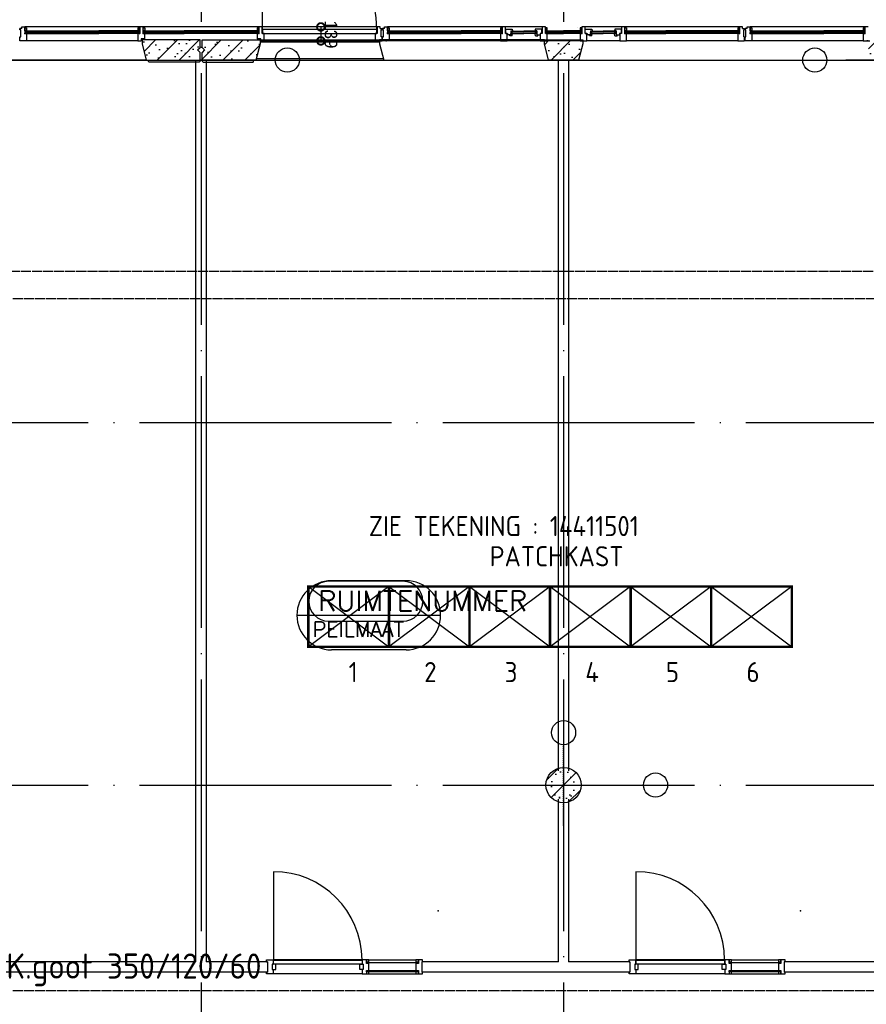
# Model space of a CAD drawing. Extents: x 0 to 1189, y 0 to 841.
# Tile 18 of 24: x 606 to 690, y 555 to 652. Entities that reach past the tile are written whole.
import ezdxf

# ---------------------------------------------------------------- set-up
doc = ezdxf.new("R2010")
doc.units = 0
doc.header["$MEASUREMENT"] = 0
doc.header["$PDSIZE"] = 2
for name, pattern in [('B0304', [6, 5, -0.5, 0, -0.5]), ('DASHDOT', [25.4, 12.7, -6.35, 0, -6.35]), ('E0001', [1, 1, 0])]:
    doc.linetypes.add(name, pattern=pattern)
doc.layers.get('0').update_dxf_attribs({"linetype": 'CONTINUOUS'})
for name, color, linetype in [('AB$1A---_ATTRIB', 8, 'CONTINUOUS'), ('AL$1A---_ALGEMEEN', 8, 'CONTINUOUS'), ('ET6130--_KANALISATIE', 7, 'CONTINUOUS'), ('GOTEN', 3, 'CONTINUOUS'), ('STRAMIEN', 1, 'CONTINUOUS'), ('VITELDATA', 1, 'CONTINUOUS')]:
    doc.layers.add(name, color=color, linetype=linetype)
doc.styles.add('GBB_ISOP', font='b-gbp3.shx')
doc.styles.add('ROMANS', font='romans.shx', dxfattribs={"height": 300})
doc.styles.get("Standard").update_dxf_attribs({"font": 'ISO'})
pattern_1 = [(225, (624.3407, 648.2777), (1.086116, -1.086116), []), (197, (624.3407, 648.2777), (-0.4126, -1.277242), [0, -1.3056, -0.7392, 0, -1.0752]), (228, (624.3407, 648.2777), (0.29465, -1.29875), [0, -1.2928, 0, -1.3184, 0, -1.0624]), (251, (624.3407, 648.2777), (0.766585, -1.076209), [0, -1.28, 0, -7.68, -1.0528])]

# ---------------------------------------------------------------- blocks, each defined once
blk = doc.blocks.new('-GLASA')
at = {"layer": 'AL$1A---_ALGEMEEN', "color": 15, "ltscale": 2}
for p, q in [((5, 27), (406.8, 27)), ((5, 27), (5, 3)), ((5, 22), (406.8, 22)), ((5, 7), (406.8, 7)), ((5, 3), (406.8, 3)), ((13, 22), (13, 7))]:
    blk.add_line(p, q, dxfattribs=at)
at = {"layer": 'AL$1A---_ALGEMEEN', "color": 15}
for p, q in [((17, 30), (21.2, 27)), ((17, 0), (21.2, 3))]:
    blk.add_line(p, q, dxfattribs=at)
at = {"layer": 'AL$1A---_ALGEMEEN', "color": 15, "ltscale": 2}
blk.add_lwpolyline([(5, 3), (0, 3), (5, 27), (0, 27), (5, 3)], dxfattribs=at)
at = {"layer": 'AL$1A---_ALGEMEEN'}
for p in [(0, 30), (0, 0)]:
    blk.add_point(p, dxfattribs=at)
blk = doc.blocks.new('-STR-P2')
at = {"layer": 'AL$1A---_ALGEMEEN', "linetype": 'DASHDOT', "ltscale": 0.1}
for p, q in [((0, -401), (0, 401)), ((-401, 0), (793, 0))]:
    blk.add_line(p, q, dxfattribs=at)
at = {"layer": 'AL$1A---_ALGEMEEN', "linetype": 'Continuous', "ltscale": 2}
for centre in [(0, 521), (913, 0)]:
    blk.add_circle(centre, 120, dxfattribs=at)
blk.add_point((0, 0), dxfattribs=at)
blk = doc.blocks.new('_DOTSMALL')
at = {"color": 0, "linetype": 'ByBlock', "const_width": 0.5}
blk.add_lwpolyline([(-0.0625, 0, 1), (0.0625, 0, 1)], format="xyb", close=True, dxfattribs=at)

msp = doc.modelspace()

# ---------------------------------------------------------------- hatches: boundary and pattern name
at = {"layer": 'AL$1A---_ALGEMEEN', "ltscale": 2}
h = msp.add_hatch(dxfattribs=at)
h.set_pattern_fill('PREFB', color=256, scale=0.08, angle=180, style=0)
h.set_pattern_definition(pattern_1)
h.paths.add_polyline_path([(624.241, 648.278), (624.241, 649.028), (623.991, 649.278), (624.241, 649.528), (624.241, 650.278), (618.481, 650.278), (618.481, 649.877), (618.909, 648.278)])
h.paths.add_polyline_path([(590.641, 650.278), (590.641, 649.528), (590.891, 649.278), (590.641, 649.028), (590.641, 648.278), (593.772, 648.278), (594.201, 649.877), (594.201, 650.278)])
h = msp.add_hatch(dxfattribs=at)
h.set_pattern_fill('PREFB', color=256, scale=0.08, angle=180, style=0)
h.set_pattern_definition(pattern_1)
h.paths.add_polyline_path([(630.201, 649.877), (630.201, 650.278), (624.441, 650.278), (624.441, 649.528), (624.691, 649.278), (624.441, 649.028), (624.441, 648.278), (629.772, 648.278)])
h.paths.add_polyline_path([(662.251, 649.877), (662.251, 650.278), (658.431, 650.278), (658.431, 649.877), (658.859, 648.278), (661.822, 648.278)])
h.paths.add_polyline_path([(696.241, 649.528), (696.241, 650.278), (690.481, 650.278), (690.481, 649.877), (690.909, 648.278), (696.241, 648.278), (696.241, 649.028), (695.991, 649.278)])
h = msp.add_hatch(dxfattribs=at)
h.set_pattern_fill('PREFB', color=256, scale=0.08, angle=180, style=0)
h.set_pattern_definition([(225, (660.3407, 576.2777), (1.0861, -1.0861), []), (197, (660.3407, 576.2777), (-0.4126, -1.27724), [0, -1.3056, -0.7392, 0, -1.0752]), (228, (660.3407, 576.2777), (0.29465, -1.29875), [0, -1.2928, 0, -1.3184, 0, -1.0624]), (251, (660.3407, 576.2777), (0.7666, -1.0762), [0, -1.28, 0, -7.68, -1.0528])])
h.paths.add_polyline_path([(662.091, 576.278, 1), (658.591, 576.278, 1)])

# ---------------------------------------------------------------- linework, layer by layer
for p, q in [((630.446, 651.318), (630.446, 662.668)), ((606.356, 651.268), (606.356, 651.418)), ((606.556, 651.418), (606.356, 651.418)), ((606.446, 651.268), (606.356, 651.268)), ((606.446, 650.578), (606.446, 651.268)), ((606.556, 651.568), (606.856, 651.568)), ((606.556, 651.418), (606.556, 651.568)), ((618.251, 651.568), (606.856, 651.568)), ((606.856, 651.568), (606.856, 650.898)), ((618.321, 651.568), (618.251, 651.568)), ((618.251, 651.568), (618.251, 650.898)), ((618.581, 651.568), (618.321, 651.568)), ((618.321, 651.568), (618.321, 651.568)), ((630.096, 651.568), (618.581, 651.568)), ((618.581, 650.898), (618.581, 651.568)), ((630.166, 651.568), (630.096, 651.568)), ((630.096, 651.568), (630.096, 650.898)), ((630.426, 651.568), (630.166, 651.568)), ((630.166, 651.568), (630.166, 651.568)), ((641.816, 651.568), (630.426, 651.568)), ((630.426, 650.898), (630.426, 651.568)), ((642.116, 651.568), (641.816, 651.568)), ((641.816, 651.568), (641.816, 650.898)), ((642.116, 651.418), (642.116, 651.568)), ((642.116, 651.418), (642.316, 651.418)), ((642.226, 650.578), (642.226, 651.268)), ((642.226, 651.268), (642.316, 651.268)), ((642.316, 651.268), (642.316, 651.418)), ((642.356, 651.268), (642.356, 651.418)), ((642.556, 651.418), (642.356, 651.418)), ((642.446, 651.268), (642.356, 651.268)), ((642.446, 650.578), (642.446, 651.268)), ((642.556, 651.568), (642.856, 651.568)), ((642.556, 651.418), (642.556, 651.568)), ((654.251, 651.568), (642.856, 651.568)), ((642.856, 651.568), (642.856, 650.898)), ((654.321, 651.568), (654.251, 651.568)), ((654.251, 651.568), (654.251, 650.898)), ((654.581, 651.568), (654.321, 651.568)), ((654.321, 651.568), (654.321, 651.568)), ((658.201, 651.568), (654.581, 651.568)), ((654.581, 650.898), (654.581, 651.568)), ((658.271, 651.568), (658.201, 651.568)), ((658.201, 651.568), (658.201, 650.898)), ((658.531, 651.568), (658.271, 651.568)), ((658.271, 651.568), (658.271, 651.568)), ((658.531, 650.898), (658.531, 651.568)), ((661.721, 651.468), (661.721, 651.468)), ((662.221, 651.568), (662.151, 651.568)), ((662.151, 651.568), (662.151, 650.898)), ((662.481, 651.568), (662.221, 651.568)), ((662.221, 651.568), (662.221, 651.568)), ((666.096, 651.568), (662.481, 651.568)), ((662.481, 650.898), (662.481, 651.568)), ((666.166, 651.568), (666.096, 651.568)), ((666.096, 651.568), (666.096, 650.898)), ((666.426, 651.568), (666.166, 651.568)), ((666.166, 651.568), (666.166, 651.568)), ((677.816, 651.568), (666.426, 651.568)), ((666.426, 650.898), (666.426, 651.568)), ((678.116, 651.568), (677.816, 651.568)), ((677.816, 651.568), (677.816, 650.898)), ((678.116, 651.418), (678.116, 651.568)), ((678.116, 651.418), (678.316, 651.418)), ((678.226, 650.578), (678.226, 651.268)), ((678.226, 651.268), (678.316, 651.268)), ((678.316, 651.268), (678.316, 651.418)), ((678.356, 651.268), (678.356, 651.418)), ((678.556, 651.418), (678.356, 651.418)), ((678.446, 651.268), (678.356, 651.268)), ((678.446, 650.578), (678.446, 651.268)), ((678.556, 651.568), (678.856, 651.568)), ((678.556, 651.418), (678.556, 651.568)), ((690.251, 651.568), (678.856, 651.568)), ((678.856, 651.568), (678.856, 650.898)), ((690.321, 651.568), (690.251, 651.568)), ((690.251, 651.568), (690.251, 650.898)), ((690.581, 651.568), (690.321, 651.568)), ((690.321, 651.568), (690.321, 651.568)), ((606.356, 650.578), (606.446, 650.578)), ((606.356, 650.178), (606.356, 650.578)), ((606.856, 650.898), (607.026, 650.898)), ((607.026, 650.898), (607.026, 650.178)), ((610.923, 651.168), (614.178, 651.168)), ((610.923, 651.128), (614.178, 651.128)), ((610.923, 650.978), (614.178, 650.978)), ((610.923, 650.928), (614.178, 650.928)), ((618.251, 650.898), (618.081, 650.898)), ((618.081, 650.898), (618.081, 650.178)), ((618.751, 650.898), (618.581, 650.898)), ((618.751, 650.478), (618.751, 650.898)), ((618.751, 650.378), (618.751, 650.478)), ((626.028, 651.168), (622.653, 651.168)), ((626.028, 651.128), (622.653, 651.128)), ((626.028, 650.978), (622.653, 650.978)), ((626.028, 650.928), (622.653, 650.928)), ((630.096, 650.898), (629.926, 650.898)), ((629.926, 650.898), (629.926, 650.378)), ((630.201, 650.278), (642.051, 650.278)), ((630.596, 650.898), (630.426, 650.898)), ((630.596, 650.478), (630.596, 650.898)), ((630.596, 650.178), (630.596, 650.478)), ((641.816, 650.898), (641.646, 650.898)), ((641.646, 650.898), (641.646, 650.178)), ((658.431, 650.278), (642.051, 650.278)), ((642.051, 650.278), (642.051, 649.877)), ((642.316, 650.578), (642.226, 650.578)), ((642.316, 650.178), (642.316, 650.578)), ((642.356, 650.578), (642.446, 650.578)), ((642.356, 650.178), (642.356, 650.578)), ((642.856, 650.898), (643.026, 650.898)), ((643.026, 650.898), (643.026, 650.178)), ((646.923, 651.168), (650.178, 651.168)), ((646.923, 651.128), (650.178, 651.128)), ((646.923, 650.978), (650.178, 650.978)), ((646.923, 650.928), (650.178, 650.928)), ((654.251, 650.898), (654.081, 650.898)), ((654.081, 650.898), (654.081, 650.178)), ((654.751, 650.898), (654.581, 650.898)), ((654.606, 650.918), (654.776, 650.918)), ((654.751, 650.478), (654.751, 650.898)), ((654.751, 650.178), (654.751, 650.478)), ((655.106, 650.878), (655.276, 650.878)), ((655.106, 650.878), (655.106, 650.788)), ((655.156, 651.148), (656.393, 651.148)), ((655.156, 650.908), (655.156, 651.148)), ((655.156, 651.108), (656.393, 651.108)), ((655.156, 650.958), (656.393, 650.958)), ((655.156, 650.908), (656.393, 650.908)), ((655.236, 650.958), (655.236, 651.108)), ((657.631, 651.148), (656.393, 651.148)), ((657.631, 651.108), (656.393, 651.108)), ((657.631, 650.958), (656.393, 650.958)), ((657.631, 650.908), (656.393, 650.908)), ((657.681, 650.878), (657.511, 650.878)), ((657.551, 650.958), (657.551, 651.108)), ((657.631, 650.908), (657.631, 651.148)), ((657.681, 650.878), (657.681, 650.788)), ((658.181, 650.918), (658.011, 650.918)), ((658.201, 650.898), (658.031, 650.898)), ((658.031, 650.898), (658.031, 650.178)), ((658.701, 650.898), (658.531, 650.898)), ((658.581, 651.168), (660.341, 651.168)), ((658.581, 650.928), (658.581, 651.168)), ((658.581, 651.128), (660.341, 651.128)), ((658.581, 650.978), (660.341, 650.978)), ((658.581, 650.928), (660.341, 650.928)), ((658.661, 650.978), (658.661, 651.128)), ((658.701, 650.478), (658.701, 650.898)), ((658.701, 650.178), (658.701, 650.478)), ((662.101, 651.168), (660.341, 651.168)), ((662.101, 651.128), (660.341, 651.128)), ((662.101, 650.978), (660.341, 650.978)), ((662.101, 650.928), (660.341, 650.928)), ((662.151, 650.898), (661.981, 650.898)), ((661.981, 650.898), (661.981, 650.178)), ((662.021, 650.978), (662.021, 651.128)), ((662.101, 650.928), (662.101, 651.168)), ((662.651, 650.898), (662.481, 650.898)), ((662.501, 650.918), (662.671, 650.918)), ((662.651, 650.478), (662.651, 650.898)), ((662.651, 650.178), (662.651, 650.478)), ((663.001, 650.878), (663.171, 650.878)), ((663.001, 650.878), (663.001, 650.788)), ((663.051, 651.148), (664.288, 651.148)), ((663.051, 650.908), (663.051, 651.148)), ((663.051, 651.108), (664.288, 651.108)), ((663.051, 650.958), (664.288, 650.958)), ((663.051, 650.908), (664.288, 650.908)), ((663.131, 650.958), (663.131, 651.108)), ((665.526, 651.148), (664.288, 651.148)), ((665.526, 651.108), (664.288, 651.108)), ((665.526, 650.958), (664.288, 650.958)), ((665.526, 650.908), (664.288, 650.908)), ((665.576, 650.878), (665.406, 650.878)), ((665.446, 650.958), (665.446, 651.108)), ((665.526, 650.908), (665.526, 651.148)), ((665.576, 650.878), (665.576, 650.788)), ((666.076, 650.918), (665.906, 650.918)), ((666.096, 650.898), (665.926, 650.898)), ((665.926, 650.898), (665.926, 650.178)), ((666.596, 650.898), (666.426, 650.898)), ((666.596, 650.478), (666.596, 650.898)), ((666.596, 650.178), (666.596, 650.478)), ((673.748, 651.168), (670.493, 651.168)), ((673.748, 651.128), (670.493, 651.128)), ((673.748, 650.978), (670.493, 650.978)), ((673.748, 650.928), (670.493, 650.928)), ((677.816, 650.898), (677.646, 650.898)), ((677.646, 650.898), (677.646, 650.178)), ((678.316, 650.578), (678.226, 650.578)), ((678.316, 650.178), (678.316, 650.578)), ((678.356, 650.578), (678.446, 650.578)), ((678.356, 650.178), (678.356, 650.578)), ((678.856, 650.898), (679.026, 650.898)), ((679.026, 650.898), (679.026, 650.178)), ((682.923, 651.168), (686.178, 651.168)), ((682.923, 651.128), (686.178, 651.128)), ((682.923, 650.978), (686.178, 650.978)), ((682.923, 650.928), (686.178, 650.928)), ((690.251, 650.898), (690.081, 650.898)), ((690.081, 650.898), (690.081, 650.178)), ((607.026, 650.178), (606.356, 650.178)), ((618.081, 650.178), (607.026, 650.178)), ((618.081, 650.178), (618.381, 650.178)), ((630.201, 650.078), (642.051, 650.078)), ((630.296, 650.178), (630.596, 650.178)), ((641.646, 650.178), (630.596, 650.178)), ((641.646, 650.178), (642.316, 650.178)), ((642.051, 649.877), (642.479, 648.278)), ((643.026, 650.178), (642.356, 650.178)), ((654.081, 650.178), (643.026, 650.178)), ((654.081, 650.178), (654.751, 650.178)), ((658.031, 650.178), (654.751, 650.178)), ((658.031, 650.178), (658.701, 650.178)), ((661.981, 650.178), (658.701, 650.178)), ((661.981, 650.178), (662.651, 650.178)), ((665.926, 650.178), (662.651, 650.178)), ((665.926, 650.178), (666.596, 650.178)), ((677.646, 650.178), (666.596, 650.178)), ((677.646, 650.178), (678.316, 650.178)), ((679.026, 650.178), (678.356, 650.178)), ((690.081, 650.178), (679.026, 650.178)), ((690.081, 650.178), (690.751, 650.178)), ((618.899, 648.278), (593.772, 648.278)), ((623.841, 648.278), (624.841, 648.278)), ((623.841, 558.72), (623.841, 648.278)), ((624.441, 648.278), (629.772, 648.278)), ((624.841, 648.278), (624.841, 558.72)), ((629.812, 648.428), (642.439, 648.428)), ((642.479, 648.278), (696.241, 648.278)), ((659.841, 577.692), (659.841, 648.278)), ((659.841, 648.278), (660.841, 648.278)), ((660.841, 648.278), (660.841, 577.692)), ((659.841, 558.72), (659.841, 574.863)), ((660.841, 574.863), (660.841, 558.72)), ((631.53, 567.675), (631.53, 558.885)), ((667.53, 567.675), (667.53, 558.885)), ((623.841, 558.72), (588.341, 558.72)), ((630.93, 558.72), (624.841, 558.72)), ((630.84, 558.73), (630.84, 558.915)), ((630.84, 558.915), (631.51, 558.915)), ((630.84, 558.73), (630.93, 558.73)), ((630.93, 558.73), (630.93, 557.71)), ((631.42, 558.485), (631.42, 557.955)), ((631.42, 558.485), (631.51, 558.485)), ((640.35, 558.915), (631.51, 558.915)), ((631.51, 558.915), (631.51, 558.485)), ((640.77, 558.915), (640.35, 558.915)), ((640.35, 558.915), (640.35, 558.485)), ((640.44, 558.485), (640.35, 558.485)), ((640.44, 558.485), (640.44, 557.955)), ((640.77, 558.575), (640.77, 558.915)), ((641.02, 558.575), (640.77, 558.575)), ((640.82, 558.615), (640.82, 558.675)), ((640.82, 558.675), (645.87, 558.675)), ((645.87, 558.615), (640.82, 558.615)), ((641.02, 558.915), (645.67, 558.915)), ((641.02, 557.855), (641.02, 558.575)), ((645.92, 558.575), (645.67, 558.575)), ((645.67, 558.575), (645.67, 557.855)), ((645.87, 558.675), (645.87, 558.615)), ((646.34, 558.915), (645.92, 558.915)), ((645.92, 558.915), (645.92, 558.575)), ((646.25, 558.73), (646.25, 557.71)), ((646.34, 558.73), (646.25, 558.73)), ((659.841, 558.72), (646.25, 558.72)), ((646.34, 558.73), (646.34, 558.915)), ((666.93, 558.72), (660.841, 558.72)), ((666.84, 558.73), (666.84, 558.915)), ((666.84, 558.915), (667.51, 558.915)), ((666.84, 558.73), (666.93, 558.73)), ((666.93, 558.73), (666.93, 557.71)), ((667.42, 558.485), (667.42, 557.955)), ((667.42, 558.485), (667.51, 558.485)), ((676.35, 558.915), (667.51, 558.915)), ((667.51, 558.915), (667.51, 558.485)), ((676.77, 558.915), (676.35, 558.915)), ((676.35, 558.915), (676.35, 558.485)), ((676.44, 558.485), (676.35, 558.485)), ((676.44, 558.485), (676.44, 557.955)), ((676.77, 558.575), (676.77, 558.915)), ((677.02, 558.575), (676.77, 558.575)), ((676.82, 558.615), (676.82, 558.675)), ((676.82, 558.675), (681.87, 558.675)), ((681.87, 558.615), (676.82, 558.615)), ((677.02, 558.915), (681.67, 558.915)), ((677.02, 557.855), (677.02, 558.575)), ((681.92, 558.575), (681.67, 558.575)), ((681.67, 558.575), (681.67, 557.855)), ((681.87, 558.675), (681.87, 558.615)), ((682.34, 558.915), (681.92, 558.915)), ((681.92, 558.915), (681.92, 558.575)), ((682.25, 558.73), (682.25, 557.71)), ((682.34, 558.73), (682.25, 558.73)), ((731.841, 558.72), (682.25, 558.72)), ((682.34, 558.73), (682.34, 558.915)), ((588.341, 557.72), (630.93, 557.72)), ((630.84, 557.71), (630.93, 557.71)), ((631.51, 557.525), (630.84, 557.525)), ((631.42, 557.955), (631.51, 557.955)), ((631.51, 557.955), (631.51, 557.525)), ((640.35, 557.525), (631.51, 557.525)), ((640.44, 557.955), (640.35, 557.955)), ((640.35, 557.955), (640.35, 557.525)), ((640.35, 557.525), (641.02, 557.525)), ((640.77, 557.735), (640.77, 557.855)), ((640.77, 557.855), (641.02, 557.855)), ((640.77, 557.735), (640.77, 557.525)), ((641.02, 557.735), (640.77, 557.735)), ((645.87, 557.815), (640.82, 557.815)), ((640.82, 557.815), (640.82, 557.775)), ((640.82, 557.775), (645.87, 557.775)), ((641.02, 557.525), (641.02, 557.735)), ((641.02, 557.525), (645.67, 557.525)), ((645.67, 557.855), (645.92, 557.855)), ((645.92, 557.735), (645.67, 557.735)), ((645.67, 557.735), (645.67, 557.525)), ((645.67, 557.525), (645.92, 557.525)), ((645.87, 557.815), (645.87, 557.775)), ((645.92, 557.855), (645.92, 557.525)), ((645.92, 557.525), (645.92, 557.735)), ((645.92, 557.525), (646.34, 557.525)), ((646.25, 557.72), (666.93, 557.72)), ((646.34, 557.71), (646.25, 557.71)), ((666.84, 557.71), (666.93, 557.71)), ((667.51, 557.525), (666.84, 557.525)), ((667.42, 557.955), (667.51, 557.955)), ((667.51, 557.955), (667.51, 557.525)), ((676.35, 557.525), (667.51, 557.525)), ((676.44, 557.955), (676.35, 557.955)), ((676.35, 557.955), (676.35, 557.525)), ((676.35, 557.525), (677.02, 557.525)), ((676.77, 557.735), (676.77, 557.855)), ((676.77, 557.855), (677.02, 557.855)), ((676.77, 557.735), (676.77, 557.525)), ((677.02, 557.735), (676.77, 557.735)), ((681.87, 557.815), (676.82, 557.815)), ((676.82, 557.815), (676.82, 557.775)), ((676.82, 557.775), (681.87, 557.775)), ((677.02, 557.525), (677.02, 557.735)), ((677.02, 557.525), (681.67, 557.525)), ((681.67, 557.855), (681.92, 557.855)), ((681.92, 557.735), (681.67, 557.735)), ((681.67, 557.735), (681.67, 557.525)), ((681.67, 557.525), (681.92, 557.525)), ((681.87, 557.815), (681.87, 557.775)), ((681.92, 557.855), (681.92, 557.525)), ((681.92, 557.525), (681.92, 557.735)), ((681.92, 557.525), (682.34, 557.525)), ((682.25, 557.72), (804.341, 557.72)), ((682.34, 557.71), (682.25, 557.71))]:
    msp.add_line(p, q, dxfattribs=at)
at = {"layer": 'AL$1A---_ALGEMEEN', "linetype": 'ByBlock', "ltscale": 2}
msp.add_line((636.237, 651.568), (636.237, 650.178), dxfattribs=at)
at = {"layer": 'AL$1A---_ALGEMEEN'}
for p, q in [((654.606, 650.918), (654.606, 651.328)), ((654.606, 651.328), (655.252, 651.328)), ((655.252, 651.328), (655.276, 651.178)), ((657.534, 651.328), (657.511, 651.178)), ((658.181, 651.328), (657.534, 651.328)), ((658.181, 650.918), (658.181, 651.328)), ((662.501, 650.918), (662.501, 651.328)), ((662.501, 651.328), (663.147, 651.328)), ((663.147, 651.328), (663.171, 651.178)), ((665.429, 651.328), (665.406, 651.178)), ((666.076, 651.328), (665.429, 651.328)), ((666.076, 650.918), (666.076, 651.328)), ((654.776, 650.918), (654.776, 650.788)), ((655.106, 650.788), (654.776, 650.788)), ((655.006, 650.688), (654.99, 650.788)), ((655.246, 650.688), (655.006, 650.688)), ((655.106, 651.178), (655.106, 650.878)), ((655.106, 651.178), (655.276, 651.178)), ((655.246, 650.688), (655.276, 650.878)), ((655.276, 651.178), (655.318, 651.148)), ((655.276, 650.878), (655.318, 650.908)), ((657.511, 651.178), (657.468, 651.148)), ((657.511, 650.878), (657.468, 650.908)), ((657.681, 651.178), (657.511, 651.178)), ((657.541, 650.688), (657.511, 650.878)), ((657.541, 650.688), (657.781, 650.688)), ((657.681, 651.178), (657.681, 650.878)), ((657.681, 650.788), (658.011, 650.788)), ((657.781, 650.688), (657.796, 650.788)), ((658.011, 650.918), (658.011, 650.788)), ((658.701, 651.198), (658.743, 651.168)), ((658.701, 650.898), (658.743, 650.928)), ((661.981, 651.198), (661.938, 651.168)), ((661.981, 650.898), (661.938, 650.928)), ((662.671, 650.918), (662.671, 650.788)), ((663.001, 650.788), (662.671, 650.788)), ((662.901, 650.688), (662.885, 650.788)), ((663.141, 650.688), (662.901, 650.688)), ((663.001, 651.178), (663.001, 650.878)), ((663.001, 651.178), (663.171, 651.178)), ((663.141, 650.688), (663.171, 650.878)), ((663.171, 651.178), (663.213, 651.148)), ((663.171, 650.878), (663.213, 650.908)), ((665.406, 651.178), (665.363, 651.148)), ((665.406, 650.878), (665.363, 650.908)), ((665.576, 651.178), (665.406, 651.178)), ((665.436, 650.688), (665.406, 650.878)), ((665.436, 650.688), (665.676, 650.688)), ((665.576, 651.178), (665.576, 650.878)), ((665.576, 650.788), (665.906, 650.788)), ((665.676, 650.688), (665.691, 650.788)), ((665.906, 650.918), (665.906, 650.788)), ((619.152, 648.078), (619.099, 648.278)), ((624.241, 648.278), (624.241, 648.178)), ((624.441, 648.278), (624.441, 648.178)), ((629.518, 648.078), (629.572, 648.278)), ((624.141, 648.078), (619.152, 648.078)), ((624.241, 648.178), (624.141, 648.078)), ((624.441, 648.178), (624.541, 648.078)), ((624.541, 648.078), (629.518, 648.078))]:
    msp.add_line(p, q, dxfattribs=at)
at = {"layer": 'AL$1A---_ALGEMEEN', "linetype": 'Continuous'}
for p, q in [((624.241, 650.278), (618.481, 650.278)), ((618.481, 650.278), (618.481, 649.877)), ((624.241, 649.528), (624.241, 650.278)), ((624.441, 650.278), (630.201, 650.278)), ((624.441, 649.528), (624.441, 650.278)), ((630.201, 650.278), (630.201, 649.877)), ((658.431, 650.278), (662.251, 650.278)), ((658.431, 649.877), (658.431, 650.278)), ((662.251, 650.278), (662.251, 649.877)), ((618.481, 649.877), (618.909, 648.278)), ((630.201, 649.877), (629.772, 648.278)), ((658.859, 648.278), (658.431, 649.877)), ((662.251, 649.877), (661.822, 648.278)), ((618.909, 648.278), (624.241, 648.278)), ((624.241, 648.278), (624.241, 649.028)), ((624.441, 648.278), (624.441, 649.028)), ((629.772, 648.278), (624.441, 648.278)), ((661.822, 648.278), (658.859, 648.278))]:
    msp.add_line(p, q, dxfattribs=at)
at = {"layer": 'AL$1A---_ALGEMEEN', "linetype": 'Continuous', "ltscale": 2}
msp.add_line((585.159, 648.278), (631.707, 648.278), dxfattribs=at)
at = {"layer": 'AL$1A---_ALGEMEEN', "linetype": 'DASHDOT', "ltscale": 0.5}
for p, q in [((621.159, 648.278), (706.193, 648.278)), ((771.523, 648.278), (686.488, 648.278))]:
    msp.add_line(p, q, dxfattribs=at)
at = {"layer": 'AL$1A---_ALGEMEEN', "linetype": 'ByBlock'}
for p, q in [((644.394, 596.512), (637.009, 596.512)), ((644.698, 596.57), (637.296, 596.57)), ((633.864, 593.138), (648.13, 593.138)), ((644.411, 592.522), (637.009, 592.522)), ((644.698, 589.706), (637.296, 589.706))]:
    msp.add_line(p, q, dxfattribs=at)
at = {"layer": 'AL$1A---_ALGEMEEN'}
for points in [[(606.856, 651.468), (607.026, 651.468), (607.026, 651.198), (606.856, 651.198)], [(618.246, 651.468), (618.076, 651.468), (618.076, 651.198), (618.246, 651.198)], [(618.586, 651.468), (618.756, 651.468), (618.756, 651.198), (618.586, 651.198)], [(630.096, 651.468), (629.926, 651.468), (629.926, 651.198), (630.096, 651.198)], [(642.856, 651.468), (643.026, 651.468), (643.026, 651.198), (642.856, 651.198)], [(654.246, 651.468), (654.076, 651.468), (654.076, 651.198), (654.246, 651.198)], [(658.701, 651.468), (658.531, 651.468), (658.531, 651.198), (658.701, 651.198)], [(662.151, 651.468), (661.981, 651.468), (661.981, 651.198), (662.151, 651.198)], [(666.426, 651.468), (666.596, 651.468), (666.596, 651.198), (666.426, 651.198)], [(677.816, 651.468), (677.646, 651.468), (677.646, 651.198), (677.816, 651.198)], [(678.856, 651.468), (679.026, 651.468), (679.026, 651.198), (678.856, 651.198)], [(690.246, 651.468), (690.076, 651.468), (690.076, 651.198), (690.246, 651.198)], [(631.76, 558.485), (631.42, 558.485), (631.42, 557.955), (631.76, 557.955)], [(640.33, 558.885), (640.33, 558.495), (631.53, 558.495), (631.53, 558.885)], [(640.1, 558.485), (640.44, 558.485), (640.44, 557.955), (640.1, 557.955)], [(667.76, 558.485), (667.42, 558.485), (667.42, 557.955), (667.76, 557.955)], [(676.33, 558.885), (676.33, 558.495), (667.53, 558.495), (667.53, 558.885)], [(676.1, 558.485), (676.44, 558.485), (676.44, 557.955), (676.1, 557.955)]]:
    msp.add_lwpolyline(points, close=True, dxfattribs=at)
at = {"layer": 'AL$1A---_ALGEMEEN', "ltscale": 2}
for points in [[(641.796, 650.918), (641.796, 651.318), (630.446, 651.318), (630.446, 650.918)], [(640.77, 558.713), (641.02, 558.713), (641.02, 558.915), (640.77, 558.915)], [(645.67, 558.713), (645.92, 558.713), (645.92, 558.915), (645.67, 558.915)], [(676.77, 558.713), (677.02, 558.713), (677.02, 558.915), (676.77, 558.915)], [(681.67, 558.713), (681.92, 558.713), (681.92, 558.915), (681.67, 558.915)]]:
    msp.add_lwpolyline(points, close=True, dxfattribs=at)
for points in [[(618.751, 650.378), (618.381, 650.378), (618.381, 650.178)], [(630.296, 650.178), (630.296, 650.378), (629.926, 650.378)], [(655.156, 651.148), (655.106, 651.148), (655.156, 650.908), (655.106, 650.908), (655.156, 651.148)], [(657.631, 651.148), (657.681, 651.148), (657.631, 650.908), (657.681, 650.908), (657.631, 651.148)], [(658.581, 651.168), (658.531, 651.168), (658.581, 650.928), (658.531, 650.928), (658.581, 651.168)], [(662.101, 651.168), (662.151, 651.168), (662.101, 650.928), (662.151, 650.928), (662.101, 651.168)], [(663.051, 651.148), (663.001, 651.148), (663.051, 650.908), (663.001, 650.908), (663.051, 651.148)], [(665.526, 651.148), (665.576, 651.148), (665.526, 650.908), (665.576, 650.908), (665.526, 651.148)], [(630.84, 557.525), (630.84, 557.71)], [(646.34, 557.525), (646.34, 557.71)], [(666.84, 557.525), (666.84, 557.71)], [(682.34, 557.525), (682.34, 557.71)]]:
    msp.add_lwpolyline(points, dxfattribs=at)
at = {"layer": 'AL$1A---_ALGEMEEN', "linetype": 'Continuous'}
for points in [[(624.241, 649.028), (623.991, 649.278), (624.241, 649.528)], [(624.441, 649.528), (624.691, 649.278), (624.441, 649.028)]]:
    msp.add_lwpolyline(points, dxfattribs=at)
at = {"layer": 'AL$1A---_ALGEMEEN', "linetype": 'Continuous', "ltscale": 2}
for centre in [(632.907, 648.278), (685.288, 648.278)]:
    msp.add_circle(centre, 1.2, dxfattribs=at)
at = {"layer": 'AL$1A---_ALGEMEEN', "ltscale": 2}
msp.add_circle((660.341, 576.278), 1.75, dxfattribs=at)
at = {"layer": 'AL$1A---_ALGEMEEN', "linetype": 'Continuous'}
msp.add_circle((660.341, 576.278), 1.75, dxfattribs=at)
at = {"layer": 'AL$1A---_ALGEMEEN', "ltscale": 2}
for centre, radius, start, end in [((630.446, 651.318), 11.35, 0, 90), ((631.532, 558.877), 8.799, 0.2512, 90.00949), ((667.532, 558.877), 8.799, 0.2512, 90.00949)]:
    msp.add_arc(centre, radius, start, end, dxfattribs=at)
at = {"layer": 'AL$1A---_ALGEMEEN', "linetype": 'ByBlock'}
for centre, radius, start, end in [((637.296, 593.138), 3.432, 90, 270), ((637.009, 594.536), 1.976, 90, 270), ((644.394, 594.536), 1.976, 270, 90), ((644.698, 593.138), 3.432, 270, 90)]:
    msp.add_arc(centre, radius, start, end, dxfattribs=at)
at = {"layer": 'AL$1A---_ALGEMEEN'}
for p in [(658.531, 651.198), (662.151, 651.198), (662.151, 650.898)]:
    msp.add_point(p, dxfattribs=at)
at = {"layer": 'AL$1A---_ALGEMEEN', "linetype": 'ByBlock', "ltscale": 2}
for p in [(636.237, 650.178), (642.726, 650.178)]:
    msp.add_point(p, dxfattribs=at)
at = {"layer": 'AL$1A---_ALGEMEEN', "linetype": 'Continuous', "ltscale": 2}
for p in [(624.341, 648.278), (624.341, 648.278), (660.341, 648.278)]:
    msp.add_point(p, dxfattribs=at)
at = {"layer": 'AL$1A---_ALGEMEEN', "ltscale": 2}
for p in [(647.877, 563.793), (683.877, 563.793)]:
    msp.add_point(p, dxfattribs=at)
at = {"layer": 'GOTEN', "linetype": 'E0001'}
for p, q in [((839.558, 627.27), (122.818, 627.27)), ((770.566, 624.57), (586.46, 624.57)), ((770.566, 555.83), (586.46, 555.83))]:
    msp.add_line(p, q, dxfattribs=at)
at = {"layer": 'STRAMIEN', "color": 8, "linetype": 'B0304', "ltscale": 5}
for p, q in [((624.341, 737.278), (624.341, 131.008)), ((660.341, 737.278), (660.341, 131.008)), ((46.341, 648.278), (915.441, 648.278)), ((46.341, 612.278), (915.441, 612.278)), ((46.341, 576.278), (915.441, 576.278))]:
    msp.add_line(p, q, dxfattribs=at)
at = {"layer": 'VITELDATA'}
for p, q in [((643, 596), (635, 590)), ((635, 596), (643, 590)), ((643, 596), (651, 590)), ((651, 596), (643, 590)), ((659, 596), (651, 590)), ((651, 596), (659, 590)), ((667, 596), (659, 590)), ((659, 596), (667, 590)), ((667, 596), (675, 590)), ((675, 596), (667, 590)), ((683, 596), (675, 590)), ((675, 596), (683, 590))]:
    msp.add_line(p, q, dxfattribs=at)
at = {"layer": 'VITELDATA', "const_width": 0.25}
for points in [[(635, 596), (643, 596), (643, 590), (635, 590)], [(643, 596), (651, 596), (651, 590), (643, 590)], [(651, 596), (659, 596), (659, 590), (651, 590)], [(659, 596), (667, 596), (667, 590), (659, 590)], [(667, 596), (675, 596), (675, 590), (667, 590)], [(675, 596), (683, 596), (683, 590), (675, 590)]]:
    msp.add_lwpolyline(points, close=True, dxfattribs=at)

# ---------------------------------------------------------------- block references
at = {"layer": 'AL$1A---_ALGEMEEN', "linetype": 'ByBlock', "ltscale": 2, "xscale": 1.499999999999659, "yscale": 1.499999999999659, "zscale": 1.499999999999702}
for p, rotation in [((636.237, 651.568), 90), ((636.237, 650.178), 270)]:
    msp.add_blockref('_DOTSMALL', p, dxfattribs=dict(at, rotation=rotation))
at = {"layer": 'AL$1A---_ALGEMEEN', "ltscale": 2, "yscale": 0.009999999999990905, "zscale": 0.00999999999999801, "rotation": 180}
for p, xscale in [((606.856, 651.198), -0.009999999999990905), ((618.246, 651.198), 0.009999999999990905), ((618.586, 651.198), -0.009999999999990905), ((630.096, 651.198), 0.009999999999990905), ((642.856, 651.198), -0.009999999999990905), ((654.246, 651.198), 0.009999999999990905), ((666.426, 651.198), -0.009999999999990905), ((677.816, 651.198), 0.009999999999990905), ((678.856, 651.198), -0.009999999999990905), ((690.246, 651.198), 0.009999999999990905)]:
    msp.add_blockref('-GLASA', p, dxfattribs=dict(at, xscale=xscale))
at = {"layer": 'AL$1A---_ALGEMEEN', "linetype": 'DASHDOT', "ltscale": 0.5, "xscale": 0.009999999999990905, "yscale": 0.009999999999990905, "zscale": 0.00999999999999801}
msp.add_blockref('-STR-P2', (660.341, 576.278), dxfattribs=at)

# ---------------------------------------------------------------- texts
at = {"layer": 'AB$1A---_ATTRIB', "linetype": 'Continuous', "style": 'ROMANS'}
for tag, p, height in [('RUIMTENUMMER', (635.976, 593.572), 2), ('PEILMAAT', (635.431, 590.995), 1.5)]:
    msp.add_attdef(tag, p, '', height=height, dxfattribs=at)
at = {"layer": 'AL$1A---_ALGEMEEN', "linetype": 'ByBlock', "ltscale": 2, "insert": (637.238, 650.826), "char_height": 1.25, "attachment_point": 5, "rotation": 270, "style": 'GBB_ISOP'}
msp.add_mtext('\\A1;139', dxfattribs=at)
at = {"layer": 'ET6130--_KANALISATIE', "color": 2, "linetype": 'E0001'}
msp.add_text('K.goot 350/120/60', height=2.5, dxfattribs=at).set_placement((605.016, 557.055))
at = {"layer": 'VITELDATA'}
for s, p in [('ZIE TEKENING : 14411501', (641, 601)), ('PATCHKAST', (653, 598)), ('1', (639, 586.5)), ('2', (646.5, 586.5)), ('3', (654.5, 586.5)), ('4', (662.5, 586.5)), ('5', (670.5, 586.5)), ('6', (678.5, 586.5))]:
    msp.add_text(s, height=2, dxfattribs=at).set_placement(p)

doc.saveas('drawing.dxf')
